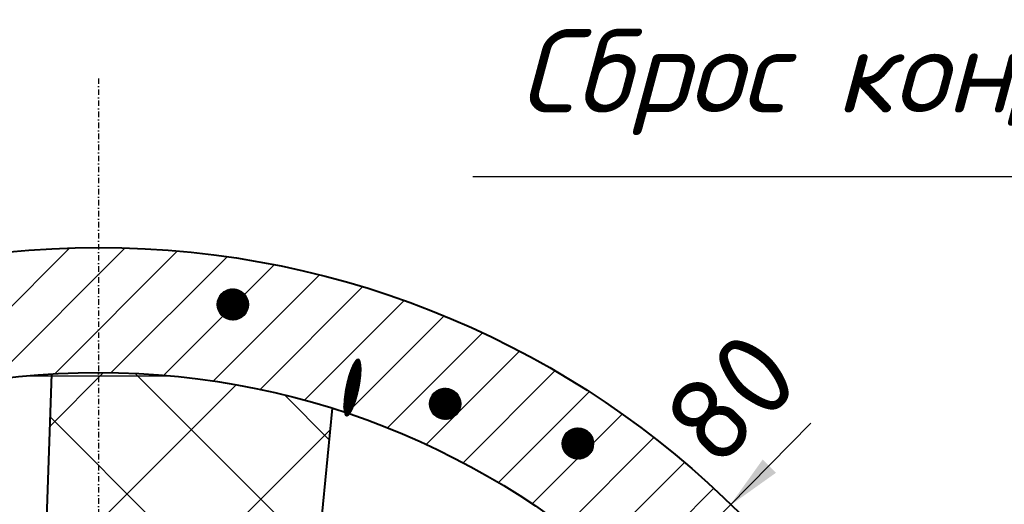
# Model space of a CAD drawing. Header units: millimetres. Extents: x -3143211 to -2549809, y 1060331 to 1341741.
# Tile 40 of 131: x -3029645 to -3025110, y 1089654 to 1091887. Entities that reach past the tile are written whole.
import ezdxf

# ---------------------------------------------------------------- set-up
doc = ezdxf.new("R2010")
doc.units = ezdxf.units.MM
doc.linetypes.add('DASHDOTX2', pattern=[50.8, 25.4, -12.7, 0, -12.7])
for name, color, linetype in [('8', 2, 'Continuous'), ('ABR', 3, 'Continuous'), ('PUMP', 1, 'Continuous'), ('REFERENCE', 1, 'Continuous'), ('TEXT-RUSS', 5, 'Continuous')]:
    doc.layers.add(name, color=color, linetype=linetype)
doc.styles.add('ROMANS', font='romant.shx', dxfattribs={"width": 0.8})
doc.styles.get("Standard").update_dxf_attribs({"font": 'isocpeui.ttf'})

msp = doc.modelspace()

# ---------------------------------------------------------------- linework, layer by layer
at = {"color": 188}
for p, q in [((-3030076.24765, 1090173.00318), (-3029413.72018, 1090835.53065)), ((-3029765.6678, 1090229.02459), (-3029158.92996, 1090835.76243)), ((-3029484.19503, 1090255.93892), (-3028918.44365, 1090821.6903)), ((-3029224.45207, 1090261.12344), (-3028690.20458, 1090795.37093)), ((-3028981.99181, 1090249.02526), (-3028472.70024, 1090758.31682)), ((-3028753.89163, 1090222.567), (-3028264.78369, 1090711.67494)), ((-3028735.43796, 1090575.57274), (-3028663.65503, 1090647.35566)), ((-3028735.40177, 1090573.06334), (-3028661.14563, 1090647.31948)), ((-3028735.38315, 1090578.17313), (-3028666.25543, 1090647.30086)), ((-3028735.28342, 1090570.63611), (-3028658.71841, 1090647.20112)), ((-3028735.22642, 1090580.87545), (-3028668.95775, 1090647.14412)), ((-3028735.09011, 1090568.28383), (-3028656.36613, 1090647.00782)), ((-3028734.95392, 1090583.69354), (-3028671.77583, 1090646.87162)), ((-3028734.82788, 1090566.00048), (-3028654.08277, 1090646.74559)), ((-3028734.54772, 1090586.64532), (-3028674.72762, 1090646.46542)), ((-3028734.50178, 1090563.781), (-3028651.8633, 1090646.41948)), ((-3028734.11609, 1090561.6211), (-3028649.70339, 1090646.0338)), ((-3028733.98384, 1090589.75478), (-3028677.83708, 1090645.90154)), ((-3028733.67452, 1090559.51708), (-3028647.59938, 1090645.59223)), ((-3028733.22894, 1090593.05526), (-3028681.13756, 1090645.14665)), ((-3028733.18024, 1090557.46578), (-3028645.54808, 1090645.09795)), ((-3028732.63601, 1090555.46442), (-3028643.54672, 1090644.55372)), ((-3028732.23422, 1090596.59557), (-3028684.67787, 1090644.15192)), ((-3028732.04425, 1090553.5106), (-3028641.5929, 1090643.96196)), ((-3028731.40708, 1090551.60219), (-3028639.68449, 1090643.32478)), ((-3028730.92282, 1090600.45255), (-3028688.53485, 1090642.84053)), ((-3028730.72636, 1090549.73733), (-3028637.81963, 1090642.64406)), ((-3028730.00373, 1090547.91437), (-3028635.99667, 1090641.92143)), ((-3028729.24065, 1090546.13187), (-3028634.21416, 1090641.15835)), ((-3028729.16006, 1090604.7609), (-3028692.8432, 1090641.07776)), ((-3028728.43841, 1090544.38852), (-3028632.47082, 1090640.35611)), ((-3028727.59815, 1090542.68319), (-3028630.76549, 1090639.51586)), ((-3028726.72089, 1090541.01487), (-3028629.09717, 1090638.63859)), ((-3028726.66303, 1090609.80351), (-3028697.88581, 1090638.58073)), ((-3028725.80751, 1090539.38267), (-3028627.46496, 1090637.72521)), ((-3028724.8588, 1090537.78579), (-3028625.86809, 1090636.77651)), ((-3028723.87546, 1090536.22355), (-3028624.30585, 1090635.79316)), ((-3028722.85808, 1090534.69534), (-3028622.77764, 1090634.77578)), ((-3028722.55252, 1090616.45961), (-3028704.5419, 1090634.47022)), ((-3028721.80718, 1090533.20066), (-3028621.28295, 1090633.72489)), ((-3028720.72321, 1090531.73905), (-3028619.82134, 1090632.64091)), ((-3028719.60653, 1090530.31014), (-3028618.39244, 1090631.52423)), ((-3028718.45745, 1090528.91364), (-3028616.99594, 1090630.37515)), ((-3028717.2762, 1090527.5493), (-3028615.6316, 1090629.1939)), ((-3028716.06296, 1090526.21696), (-3028614.29926, 1090627.98066)), ((-3028714.81783, 1090524.9165), (-3028612.9988, 1090626.73554)), ((-3028713.54088, 1090523.64787), (-3028611.73016, 1090625.45859)), ((-3028712.23209, 1090522.41107), (-3028610.49337, 1090624.1498)), ((-3028710.8914, 1090521.20618), (-3028609.28848, 1090622.8091)), ((-3028709.51868, 1090520.03332), (-3028608.11562, 1090621.43638)), ((-3028708.11373, 1090518.89268), (-3028606.97498, 1090620.03143)), ((-3028706.6763, 1090517.78452), (-3028605.86682, 1090618.59401)), ((-3028705.20609, 1090516.70916), (-3028604.79145, 1090617.12379)), ((-3028703.70268, 1090515.66698), (-3028603.74927, 1090615.62039)), ((-3028702.16563, 1090514.65844), (-3028602.74074, 1090614.08334)), ((-3028700.5944, 1090513.68409), (-3028601.76639, 1090612.5121)), ((-3028538.11455, 1090183.78563), (-3028065.56469, 1090656.3355)), ((-3028698.98836, 1090512.74455), (-3028600.82685, 1090610.90606)), ((-3028697.34679, 1090511.84053), (-3028599.92283, 1090609.26449)), ((-3028695.66889, 1090510.97285), (-3028599.05515, 1090607.58659)), ((-3028693.95372, 1090510.14243), (-3028598.22473, 1090605.87143)), ((-3028692.20025, 1090509.35031), (-3028597.43261, 1090604.11796)), ((-3028690.4073, 1090508.59768), (-3028596.67998, 1090602.32501)), ((-3028688.57354, 1090507.88586), (-3028595.96815, 1090600.49125)), ((-3028686.69747, 1090507.21635), (-3028595.29865, 1090598.61517)), ((-3028684.77737, 1090506.59086), (-3028594.67315, 1090596.69508)), ((-3028682.81134, 1090506.01131), (-3028594.0936, 1090594.72904)), ((-3028680.79717, 1090505.47989), (-3028593.56219, 1090592.71487)), ((-3028678.73237, 1090504.99911), (-3028593.0814, 1090590.65007)), ((-3028676.61407, 1090504.57182), (-3028592.65412, 1090588.53178)), ((-3028674.43897, 1090504.20134), (-3028592.28363, 1090586.35668)), ((-3028672.20324, 1090503.89148), (-3028591.97378, 1090584.12094)), ((-3028669.90239, 1090503.64675), (-3028591.72904, 1090581.8201)), ((-3028667.53114, 1090503.47241), (-3028591.55471, 1090579.44885)), ((-3028665.08319, 1090503.37478), (-3028591.45708, 1090577.00089)), ((-3028662.55093, 1090503.36146), (-3028591.44375, 1090574.46863)), ((-3028659.92505, 1090503.44176), (-3028591.52405, 1090571.84275)), ((-3028657.19394, 1090503.62728), (-3028591.70957, 1090569.11164)), ((-3028654.34284, 1090503.93279), (-3028592.01509, 1090566.26054)), ((-3028333.18032, 1090134.16142), (-3027874.34007, 1090593.00168)), ((-3028651.35245, 1090504.37759), (-3028592.45989, 1090563.27016)), ((-3028648.19676, 1090504.9877), (-3028593.07, 1090560.11447)), ((-3028644.83914, 1090505.79974), (-3028593.88204, 1090556.75684)), ((-3028641.22506, 1090506.86823), (-3028594.95053, 1090553.14277)), ((-3028637.26664, 1090508.28107), (-3028596.36336, 1090549.18435)), ((-3028632.8039, 1090510.19822), (-3028598.28052, 1090544.72161)), ((-3028627.47633, 1090512.98021), (-3028601.06251, 1090539.39404)), ((-3028619.89873, 1090518.01223), (-3028606.09452, 1090531.81644)), ((-3028137.98023, 1090074.80307), (-3027690.54724, 1090522.23606)), ((-3027951.66574, 1090006.55912), (-3027513.73226, 1090444.4926)), ((-3027773.57795, 1089930.08847), (-3027343.52723, 1090360.13919)), ((-3028113.23541, 1090294.82779), (-3028072.97538, 1090277.89548)), ((-3028112.42062, 1090296.43783), (-3028073.00085, 1090279.85891)), ((-3028111.58284, 1090298.0382), (-3028073.03898, 1090281.82766)), ((-3028110.72199, 1090299.62886), (-3028073.09764, 1090283.80505)), ((-3028109.83798, 1090301.20979), (-3028073.18684, 1090285.79528)), ((-3028108.93069, 1090302.78092), (-3028073.30728, 1090287.79865)), ((-3028108, 1090304.34221), (-3028073.45968, 1090289.81546)), ((-3028107.04578, 1090305.89361), (-3028073.64479, 1090291.84603)), ((-3028106.06787, 1090307.43504), (-3028073.86344, 1090293.8907)), ((-3028105.06611, 1090308.96644), (-3028074.11652, 1090295.94986)), ((-3028104.04031, 1090310.48774), (-3028074.40498, 1090298.02389)), ((-3028102.99028, 1090311.99883), (-3028074.72984, 1090300.11323)), ((-3028101.91579, 1090313.49965), (-3028075.0922, 1090302.21835)), ((-3028100.81661, 1090314.99008), (-3028075.49325, 1090304.33974)), ((-3028099.69248, 1090316.47001), (-3028075.93428, 1090306.47794)), ((-3028098.54313, 1090317.93934), (-3028076.41669, 1090308.63354)), ((-3028097.36827, 1090319.39794), (-3028076.94199, 1090310.80719)), ((-3028096.16758, 1090320.84568), (-3028077.51184, 1090312.99956)), ((-3028094.86722, 1090322.2515), (-3028078.12802, 1090315.21143)), ((-3028093.16715, 1090323.48921), (-3028078.79252, 1090317.44362)), ((-3028090.82561, 1090324.45713), (-3028079.75153, 1090319.79967)), ((-3028086.6519, 1090324.6545), (-3028082.52959, 1090322.92076)), ((-3029507.05299, 1090013.05079), (-3029258.59145, 1090261.51233)), ((-3028267.5332, 1089412.33099), (-3029112.79039, 1090257.58818)), ((-3028130.50066, 1090249.36578), (-3028076.57713, 1090226.68696)), ((-3028129.98258, 1090251.10061), (-3028076.33173, 1090228.53647)), ((-3028129.45932, 1090252.83325), (-3028076.09203, 1090230.38837)), ((-3028128.92938, 1090254.56309), (-3028075.85802, 1090232.24267)), ((-3028128.38967, 1090256.28882), (-3028075.62973, 1090234.09937)), ((-3028127.84012, 1090258.01041), (-3028075.40718, 1090235.95849)), ((-3028127.28074, 1090259.72786), (-3028075.19038, 1090237.82002)), ((-3028126.71156, 1090261.4412), (-3028074.97934, 1090239.68398)), ((-3028126.13257, 1090263.15041), (-3028074.77408, 1090241.55037)), ((-3028125.5438, 1090264.8555), (-3028074.57606, 1090243.41981)), ((-3028124.94526, 1090266.55648), (-3028074.38898, 1090245.29384)), ((-3028124.33695, 1090268.25336), (-3028074.21305, 1090247.17256)), ((-3028123.71889, 1090269.94614), (-3028074.04835, 1090249.05601)), ((-3028123.09109, 1090271.63482), (-3028073.89494, 1090250.94421)), ((-3028122.45354, 1090273.3194), (-3028073.7529, 1090252.83718)), ((-3028121.80626, 1090274.99988), (-3028073.62228, 1090254.73496)), ((-3028121.14926, 1090276.67628), (-3028073.50318, 1090256.63759)), ((-3028120.48253, 1090278.34859), (-3028073.39565, 1090258.54508)), ((-3028119.80608, 1090280.01681), (-3028073.29978, 1090260.45747)), ((-3028119.11991, 1090281.68094), (-3028073.21564, 1090262.3748)), ((-3028118.42403, 1090283.34098), (-3028073.14333, 1090264.29711)), ((-3028117.71843, 1090284.99694), (-3028073.08291, 1090266.22441)), ((-3028117.00311, 1090286.64881), (-3028073.03449, 1090268.15676)), ((-3028116.27808, 1090288.2966), (-3028072.99814, 1090270.09419)), ((-3028115.54332, 1090289.94029), (-3028072.97396, 1090272.03674)), ((-3028114.79625, 1090291.57881), (-3028072.96204, 1090273.98444)), ((-3028114.02727, 1090293.20811), (-3028072.96248, 1090275.93734)), ((-3027603.20117, 1089845.90681), (-3027179.63402, 1090269.47396)), ((-3029605.00856, 1090247.11925), (-3028960.04744, 1090247.11925)), ((-3029530.90428, 1089322.19954), (-3028647.89258, 1090205.21123)), ((-3028142.12917, 1090203.48582), (-3028084.9097, 1090179.42081)), ((-3028141.7483, 1090205.27835), (-3028084.52099, 1090181.21004)), ((-3028141.36204, 1090207.06862), (-3028084.13764, 1090183.00154)), ((-3028140.97042, 1090208.85663), (-3028083.75969, 1090184.79529)), ((-3028140.57344, 1090210.64238), (-3028083.38712, 1090186.59132)), ((-3028140.17111, 1090212.42589), (-3028083.01995, 1090188.38961)), ((-3028139.76344, 1090214.20715), (-3028082.6582, 1090190.19018)), ((-3028139.35043, 1090215.98617), (-3028082.30187, 1090191.99304)), ((-3028138.93211, 1090217.76295), (-3028081.95097, 1090193.79817)), ((-3028138.50847, 1090219.53749), (-3028081.60552, 1090195.6056)), ((-3028138.07952, 1090221.3098), (-3028081.26552, 1090197.41532)), ((-3028137.64527, 1090223.07988), (-3028080.93099, 1090199.22734)), ((-3028137.20573, 1090224.84774), (-3028080.60194, 1090201.04167)), ((-3028136.76091, 1090226.61338), (-3028080.27837, 1090202.8583)), ((-3028136.31082, 1090228.37679), (-3028079.96031, 1090204.67725)), ((-3028135.85545, 1090230.13799), (-3028079.64776, 1090206.49851)), ((-3028135.39482, 1090231.89698), (-3028079.34073, 1090208.3221)), ((-3028134.92894, 1090233.65376), (-3028079.03924, 1090210.14802)), ((-3028134.45782, 1090235.40833), (-3028078.7433, 1090211.97627)), ((-3028133.98145, 1090237.1607), (-3028078.45292, 1090213.80686)), ((-3028133.49985, 1090238.91087), (-3028078.16811, 1090215.63979)), ((-3028133.01301, 1090240.65883), (-3028077.8889, 1090217.47508)), ((-3028132.52096, 1090242.40461), (-3028077.61529, 1090219.31272)), ((-3028132.0237, 1090244.14818), (-3028077.34729, 1090221.15272)), ((-3028131.52122, 1090245.88957), (-3028077.08492, 1090222.99509)), ((-3028131.01354, 1090247.62877), (-3028076.8282, 1090224.83984)), ((-3028219.10367, 1089951.26903), (-3028426.06323, 1090158.2286)), ((-3028149.87177, 1090157.92426), (-3028096.34951, 1090135.4142)), ((-3028149.62898, 1090159.77486), (-3028095.82906, 1090137.14803)), ((-3028149.38051, 1090161.62308), (-3028095.3138, 1090138.88404)), ((-3028149.12637, 1090163.46891), (-3028094.80373, 1090140.62224)), ((-3028148.86659, 1090165.31237), (-3028094.29887, 1090142.36262)), ((-3028148.60117, 1090167.15346), (-3028093.79921, 1090144.10519)), ((-3028148.33013, 1090168.99218), (-3028093.30477, 1090145.84996)), ((-3028148.05348, 1090170.82855), (-3028092.81555, 1090147.59692)), ((-3028147.77123, 1090172.66256), (-3028092.33155, 1090149.34608)), ((-3028147.48341, 1090174.49422), (-3028091.85278, 1090151.09744)), ((-3028147.19001, 1090176.32354), (-3028091.37925, 1090152.851)), ((-3028146.89107, 1090178.15053), (-3028090.91096, 1090154.60676)), ((-3028146.58657, 1090179.97518), (-3028090.44793, 1090156.36474)), ((-3028146.27655, 1090181.79751), (-3028089.99015, 1090158.12493)), ((-3028145.96101, 1090183.61752), (-3028089.53764, 1090159.88733)), ((-3028145.63997, 1090185.43521), (-3028089.0904, 1090161.65195)), ((-3028145.31342, 1090187.25059), (-3028088.64844, 1090163.41879)), ((-3028144.9814, 1090189.06367), (-3028088.21177, 1090165.18785)), ((-3028144.64391, 1090190.87444), (-3028087.78039, 1090166.95914)), ((-3028144.30095, 1090192.68292), (-3028087.35432, 1090168.73266)), ((-3028143.95255, 1090194.48911), (-3028086.93355, 1090170.50841)), ((-3028143.59871, 1090196.29301), (-3028086.51811, 1090172.2864)), ((-3028143.23944, 1090198.09462), (-3028086.10799, 1090174.06664)), ((-3028142.87475, 1090199.89396), (-3028085.70321, 1090175.84911)), ((-3028142.50466, 1090201.69103), (-3028085.30378, 1090177.63384)), ((-3027757.17059, 1090117.56627), (-3027685.38766, 1090189.34919)), ((-3027757.1344, 1090115.05687), (-3027682.87826, 1090189.31301)), ((-3027757.11578, 1090120.16666), (-3027687.98805, 1090189.29439)), ((-3027757.01604, 1090112.62964), (-3027680.45104, 1090189.19465)), ((-3027756.95904, 1090122.86898), (-3027690.69038, 1090189.13765)), ((-3027756.82274, 1090110.27736), (-3027678.09875, 1090189.00135)), ((-3027756.68654, 1090125.68706), (-3027693.50846, 1090188.86515)), ((-3027756.56051, 1090107.99401), (-3027675.8154, 1090188.73912)), ((-3027756.28034, 1090128.63885), (-3027696.46024, 1090188.45895)), ((-3027756.2344, 1090105.77453), (-3027673.59592, 1090188.41301)), ((-3027755.84872, 1090103.61463), (-3027671.43602, 1090188.02733)), ((-3027755.71646, 1090131.74831), (-3027699.56971, 1090187.89507)), ((-3027755.40715, 1090101.51061), (-3027669.33201, 1090187.58576)), ((-3027754.96157, 1090135.04879), (-3027702.87019, 1090187.14018)), ((-3027754.91287, 1090099.45931), (-3027667.2807, 1090187.09148)), ((-3027754.36864, 1090097.45795), (-3027665.27935, 1090186.54725)), ((-3027753.96685, 1090138.5891), (-3027706.4105, 1090186.14545)), ((-3027753.77688, 1090095.50413), (-3027663.32552, 1090185.95549)), ((-3027753.13971, 1090093.59572), (-3027661.41711, 1090185.31831)), ((-3027752.65545, 1090142.44608), (-3027710.26748, 1090184.83406)), ((-3027752.45898, 1090091.73086), (-3027659.55225, 1090184.63759)), ((-3027751.73635, 1090089.9079), (-3027657.7293, 1090183.91496)), ((-3027750.97328, 1090088.1254), (-3027655.94679, 1090183.15188)), ((-3027750.89269, 1090146.75443), (-3027714.57582, 1090183.07129)), ((-3027750.17104, 1090086.38205), (-3027654.20345, 1090182.34964)), ((-3027749.33078, 1090084.67672), (-3027652.49812, 1090181.50939)), ((-3027748.45352, 1090083.0084), (-3027650.8298, 1090180.63212)), ((-3027748.39566, 1090151.79704), (-3027719.61844, 1090180.57426)), ((-3027747.54014, 1090081.3762), (-3027649.19759, 1090179.71874)), ((-3027746.59143, 1090079.77932), (-3027647.60071, 1090178.77004)), ((-3027745.60809, 1090078.21708), (-3027646.03847, 1090177.78669)), ((-3027744.59071, 1090076.68887), (-3027644.51027, 1090176.76931)), ((-3027744.28515, 1090158.45314), (-3027726.27453, 1090176.46375)), ((-3027743.53981, 1090075.19419), (-3027643.01558, 1090175.71842)), ((-3027742.45584, 1090073.73258), (-3027641.55397, 1090174.63444)), ((-3027741.33916, 1090072.30367), (-3027640.12507, 1090173.51776)), ((-3027740.19008, 1090070.90717), (-3027638.72856, 1090172.36868)), ((-3027739.00883, 1090069.54283), (-3027637.36423, 1090171.18743)), ((-3027737.79558, 1090068.21049), (-3027636.03189, 1090169.97419)), ((-3027736.55046, 1090066.91003), (-3027634.73142, 1090168.72907)), ((-3027735.27351, 1090065.6414), (-3027633.46279, 1090167.45212)), ((-3027733.96472, 1090064.4046), (-3027632.226, 1090166.14333)), ((-3027732.62403, 1090063.19971), (-3027631.0211, 1090164.80263)), ((-3027731.2513, 1090062.02685), (-3027629.84824, 1090163.42991)), ((-3027729.84636, 1090060.88621), (-3027628.70761, 1090162.02496)), ((-3027728.40893, 1090059.77805), (-3027627.59945, 1090160.58754)), ((-3027726.93871, 1090058.70269), (-3027626.52408, 1090159.11732)), ((-3027725.43531, 1090057.66051), (-3027625.4819, 1090157.61392)), ((-3027440.13133, 1089754.41821), (-3027021.81239, 1090172.73715)), ((-3028153.13224, 1090112.43035), (-3028111.64625, 1090094.98243)), ((-3028153.12597, 1090114.38043), (-3028110.88963, 1090096.61694)), ((-3028153.1074, 1090116.32534), (-3028110.15037, 1090098.25874)), ((-3028153.07662, 1090118.26511), (-3028109.42088, 1090099.90465)), ((-3028153.03372, 1090120.19978), (-3028108.70111, 1090101.55465)), ((-3028152.97879, 1090122.12939), (-3028107.99106, 1090103.20873)), ((-3028152.91191, 1090124.05398), (-3028107.29072, 1090104.86691)), ((-3028152.83318, 1090125.97359), (-3028106.6001, 1090106.52917)), ((-3028152.74268, 1090127.88824), (-3028105.9192, 1090108.19551)), ((-3028152.64049, 1090129.79798), (-3028105.24802, 1090109.86594)), ((-3028152.52668, 1090131.70283), (-3028104.58655, 1090111.54047)), ((-3028152.40133, 1090133.60282), (-3028103.93482, 1090113.21908)), ((-3028152.26451, 1090135.498), (-3028103.29281, 1090114.90178)), ((-3028152.1163, 1090137.38838), (-3028102.66054, 1090116.58858)), ((-3028151.95677, 1090139.274), (-3028102.03801, 1090118.27948)), ((-3028151.78598, 1090141.15489), (-3028101.42523, 1090119.97448)), ((-3028151.604, 1090143.03107), (-3028100.82222, 1090121.67358)), ((-3028151.41089, 1090144.90256), (-3028100.22897, 1090123.37679)), ((-3028151.20839, 1090146.77011), (-3028099.6455, 1090125.08411)), ((-3028151, 1090148.63519), (-3028099.07182, 1090126.79556)), ((-3028150.78583, 1090150.49783), (-3028098.50795, 1090128.51112)), ((-3028150.56591, 1090152.35805), (-3028097.95389, 1090130.23082)), ((-3028150.34025, 1090154.21586), (-3028097.40967, 1090131.95465)), ((-3028150.10886, 1090156.07126), (-3028096.8753, 1090133.68262)), ((-3027723.89826, 1090056.65197), (-3027624.47336, 1090156.07687)), ((-3027722.32703, 1090055.67762), (-3027623.49901, 1090154.50563)), ((-3027720.72098, 1090054.73808), (-3027622.55947, 1090152.89959)), ((-3027719.07942, 1090053.83406), (-3027621.65546, 1090151.25802)), ((-3027717.40151, 1090052.96638), (-3027620.78778, 1090149.58012)), ((-3027715.68635, 1090052.13596), (-3027619.95736, 1090147.86495)), ((-3027713.93288, 1090051.34384), (-3027619.16524, 1090146.11149)), ((-3027712.13993, 1090050.59121), (-3027618.4126, 1090144.31854)), ((-3027710.30617, 1090049.87939), (-3027617.70078, 1090142.48478)), ((-3027708.43009, 1090049.20988), (-3027617.03127, 1090140.6087)), ((-3027706.51, 1090048.58439), (-3027616.40578, 1090138.68861)), ((-3027704.54397, 1090048.00484), (-3027615.82623, 1090136.72257)), ((-3027702.5298, 1090047.47342), (-3027615.29482, 1090134.7084)), ((-3027700.465, 1090046.99264), (-3027614.81403, 1090132.6436)), ((-3027698.3467, 1090046.56535), (-3027614.38674, 1090130.52531)), ((-3027696.1716, 1090046.19486), (-3027614.01626, 1090128.35021)), ((-3027693.93587, 1090045.88501), (-3027613.70641, 1090126.11447)), ((-3027691.63502, 1090045.64028), (-3027613.46167, 1090123.81362)), ((-3027689.26377, 1090045.46594), (-3027613.28734, 1090121.44238)), ((-3027686.81582, 1090045.36831), (-3027613.18971, 1090118.99442)), ((-3027684.28356, 1090045.35499), (-3027613.17638, 1090116.46216)), ((-3027681.65767, 1090045.43528), (-3027613.25668, 1090113.83628)), ((-3028153.1261, 1090110.47506), (-3028112.42572, 1090093.35754)), ((-3028153.10746, 1090108.5145), (-3028113.22807, 1090091.74228)), ((-3028153.0762, 1090106.54864), (-3028114.05339, 1090090.13666)), ((-3028153.03082, 1090104.57684), (-3028114.90173, 1090088.54074)), ((-3028152.95826, 1090102.5936), (-3028115.77318, 1090086.95453)), ((-3028152.85483, 1090100.59739), (-3028116.66785, 1090085.37809)), ((-3028152.71984, 1090098.5879), (-3028117.58584, 1090083.81146)), ((-3028152.55255, 1090096.56482), (-3028118.5273, 1090082.2547)), ((-3028152.35217, 1090094.52783), (-3028119.49235, 1090080.70786)), ((-3028152.11785, 1090092.47657), (-3028120.48117, 1090079.17101)), ((-3028151.84868, 1090090.41065), (-3028121.49392, 1090077.64423)), ((-3028151.54368, 1090088.32966), (-3028122.5308, 1090076.1276)), ((-3028151.20177, 1090086.23315), (-3028123.59201, 1090074.6212)), ((-3028150.82184, 1090084.12064), (-3028124.67779, 1090073.12514)), ((-3028150.40263, 1090081.99161), (-3028125.78837, 1090071.6395)), ((-3028149.94282, 1090079.84551), (-3028126.92402, 1090070.16441)), ((-3028149.44095, 1090077.68172), (-3028128.08502, 1090068.69998)), ((-3028148.89545, 1090075.49959), (-3028129.27168, 1090067.24634)), ((-3028148.3046, 1090073.29838), (-3028130.48645, 1090065.80453)), ((-3028147.66653, 1090071.0773), (-3028131.94465, 1090064.46509)), ((-3028146.95833, 1090068.82674), (-3028133.89434, 1090063.33237)), ((-3027678.92657, 1090045.62081), (-3027613.4422, 1090111.10517)), ((-3027676.07547, 1090045.92632), (-3027613.74772, 1090108.25407)), ((-3027673.08508, 1090046.37112), (-3027614.19252, 1090105.26369)), ((-3027669.92939, 1090046.98123), (-3027614.80263, 1090102.108)), ((-3027666.57177, 1090047.79327), (-3027615.61467, 1090098.75037)), ((-3027662.95769, 1090048.86176), (-3027616.68316, 1090095.13629)), ((-3027658.99927, 1090050.2746), (-3027618.09599, 1090091.17788)), ((-3027654.53653, 1090052.19175), (-3027620.01315, 1090086.71514)), ((-3027649.20896, 1090054.97374), (-3027622.79513, 1090081.38757)), ((-3027641.63136, 1090060.00576), (-3027627.82715, 1090073.80996)), ((-3027284.05414, 1089655.93695), (-3026869.87119, 1090070.11991)), ((-3028179.62302, 1088730.8705), (-3029505.54291, 1090056.79039)), ((-3028145.51043, 1090066.26507), (-3028136.73789, 1090062.57557)), ((-3029553.80153, 1088658.98177), (-3028214.55354, 1089998.22976)), ((-3027145.75348, 1089934.36336), (-3027073.97055, 1090006.14628)), ((-3027145.7173, 1089931.85396), (-3027071.46116, 1090006.1101)), ((-3027145.69867, 1089936.96375), (-3027076.57095, 1090006.09148)), ((-3027145.59894, 1089929.42673), (-3027069.03393, 1090005.99174)), ((-3027145.54194, 1089939.66607), (-3027079.27327, 1090005.93474)), ((-3027145.40563, 1089927.07445), (-3027066.68165, 1090005.79844)), ((-3027145.26944, 1089942.48416), (-3027082.09135, 1090005.66224)), ((-3027145.1434, 1089924.7911), (-3027064.39829, 1090005.53621)), ((-3027144.86324, 1089945.43594), (-3027085.04314, 1090005.25604)), ((-3027144.8173, 1089922.57162), (-3027062.17882, 1090005.2101)), ((-3027144.43162, 1089920.41172), (-3027060.01891, 1090004.82442)), ((-3027144.29936, 1089948.5454), (-3027088.1526, 1090004.69216)), ((-3027143.99004, 1089918.3077), (-3027057.9149, 1090004.38285)), ((-3027143.54446, 1089951.84588), (-3027091.45308, 1090003.93727)), ((-3027143.49576, 1089916.2564), (-3027055.8636, 1090003.88857)), ((-3027142.95153, 1089914.25504), (-3027053.86224, 1090003.34434)), ((-3027142.54974, 1089955.38619), (-3027094.99339, 1090002.94254)), ((-3027142.35977, 1089912.30122), (-3027051.90842, 1090002.75258)), ((-3027141.7226, 1089910.39281), (-3027050.00001, 1090002.1154)), ((-3027141.23834, 1089959.24317), (-3027098.85037, 1090001.63115)), ((-3027141.04188, 1089908.52795), (-3027048.13515, 1090001.43468)), ((-3027140.31925, 1089906.705), (-3027046.31219, 1090000.71205)), ((-3027139.55617, 1089904.92249), (-3027044.52969, 1089999.94897)), ((-3027139.47558, 1089963.55152), (-3027103.15872, 1089999.86838)), ((-3027138.75393, 1089903.17914), (-3027042.78634, 1089999.14673)), ((-3027137.91367, 1089901.47382), (-3027041.08101, 1089998.30648)), ((-3027137.03641, 1089899.80549), (-3027039.41269, 1089997.42921)), ((-3027136.97855, 1089968.59413), (-3027108.20133, 1089997.37135)), ((-3027136.12303, 1089898.17329), (-3027037.78048, 1089996.51583)), ((-3027135.17432, 1089896.57641), (-3027036.18361, 1089995.56713)), ((-3027134.19098, 1089895.01417), (-3027034.62137, 1089994.58378)), ((-3027133.1736, 1089893.48597), (-3027033.09316, 1089993.5664)), ((-3027132.86804, 1089975.25023), (-3027114.85742, 1089993.26084)), ((-3027132.1227, 1089891.99128), (-3027031.59848, 1089992.51551)), ((-3027131.03873, 1089890.52967), (-3027030.13686, 1089991.43153)), ((-3027129.92205, 1089889.10076), (-3027028.70796, 1089990.31485)), ((-3027128.77297, 1089887.70426), (-3027027.31146, 1089989.16577)), ((-3027127.59172, 1089886.33992), (-3027025.94712, 1089987.98452)), ((-3027126.37848, 1089885.00758), (-3027024.61478, 1089986.77128)), ((-3027125.13335, 1089883.70712), (-3027023.31432, 1089985.52616)), ((-3027123.8564, 1089882.43849), (-3027022.04568, 1089984.24921)), ((-3027122.54761, 1089881.20169), (-3027020.80889, 1089982.94042)), ((-3027121.20692, 1089879.9968), (-3027019.604, 1089981.59973)), ((-3027119.8342, 1089878.82394), (-3027018.43114, 1089980.227)), ((-3027118.42925, 1089877.6833), (-3027017.2905, 1089978.82205)), ((-3027116.99182, 1089876.57514), (-3027016.18234, 1089977.38463)), ((-3027134.72972, 1089550.70294), (-3026723.66191, 1089961.77074)), ((-3027115.52161, 1089875.49978), (-3027015.10697, 1089975.91441)), ((-3027114.0182, 1089874.4576), (-3027014.06479, 1089974.41101)), ((-3027112.48115, 1089873.44906), (-3027013.05626, 1089972.87396)), ((-3027110.90992, 1089872.47471), (-3027012.08191, 1089971.30272)), ((-3027109.30388, 1089871.53517), (-3027011.14237, 1089969.69668)), ((-3027107.66231, 1089870.63115), (-3027010.23835, 1089968.05511)), ((-3027105.98441, 1089869.76347), (-3027009.37067, 1089966.37721)), ((-3027104.26924, 1089868.93305), (-3027008.54025, 1089964.66205)), ((-3027102.51577, 1089868.14093), (-3027007.74813, 1089962.90858)), ((-3027100.72282, 1089867.3883), (-3027006.9955, 1089961.11563)), ((-3027098.88906, 1089866.67648), (-3027006.28367, 1089959.28187)), ((-3027097.01299, 1089866.00697), (-3027005.61417, 1089957.40579)), ((-3027095.09289, 1089865.38148), (-3027004.98867, 1089955.4857)), ((-3027093.12686, 1089864.80193), (-3027004.40912, 1089953.51966)), ((-3027091.11269, 1089864.27051), (-3027003.87771, 1089951.50549)), ((-3027089.04789, 1089863.78973), (-3027003.39692, 1089949.44069)), ((-3027086.92959, 1089863.36244), (-3027002.96964, 1089947.3224)), ((-3027084.75449, 1089862.99196), (-3027002.59915, 1089945.1473)), ((-3027082.51876, 1089862.6821), (-3027002.2893, 1089942.91156)), ((-3027080.21791, 1089862.43737), (-3027002.04456, 1089940.61072)), ((-3027077.84666, 1089862.26303), (-3027001.87023, 1089938.23947)), ((-3027075.39871, 1089862.1654), (-3027001.7726, 1089935.79151)), ((-3027072.86645, 1089862.15208), (-3027001.75927, 1089933.25925)), ((-3027070.24057, 1089862.23238), (-3027001.83957, 1089930.63337)), ((-3027067.50946, 1089862.4179), (-3027002.02509, 1089927.90226)), ((-3027064.65836, 1089862.72341), (-3027002.33061, 1089925.05116)), ((-3027061.66798, 1089863.16821), (-3027002.77541, 1089922.06078)), ((-3027058.51228, 1089863.77832), (-3027003.38552, 1089918.90509)), ((-3027055.15466, 1089864.59036), (-3027004.19756, 1089915.54746)), ((-3027051.54058, 1089865.65885), (-3027005.26605, 1089911.93339)), ((-3027047.58216, 1089867.07169), (-3027006.67888, 1089907.97497)), ((-3027043.11942, 1089868.98884), (-3027008.59604, 1089903.51223)), ((-3027037.79185, 1089871.77083), (-3027011.37803, 1089898.18466)), ((-3027030.21425, 1089876.80285), (-3027016.41004, 1089890.60706)), ((-3026991.9818, 1089438.89242), (-3026583.07394, 1089847.80028)), ((-3026855.69037, 1089320.6254), (-3026448.0312, 1089728.28457))]:
    msp.add_line(p, q, dxfattribs=at)
at = {"lineweight": 40}
for p, q in [((-3029498.69651, 1090255.09594), (-3029570.56619, 1088173.39413)), ((-3028284.29461, 1089278.44975), (-3028204.95096, 1090097.33557))]:
    msp.add_line(p, q, dxfattribs=at)
for radius in [4176, 3600]:
    msp.add_circle((-3029282.528, 1086661.59191), radius, dxfattribs=at)
at = {"color": 188, "linetype": 'ByBlock'}
msp.add_solid([(-3026161.4519, 1089799.72179), (-3026222.5089, 1089860.85282), (-3026375.37349, 1089647.1163)], dxfattribs=at)
at = {"layer": '8', "color": 188}
for centre in [(-3028663.43829, 1090575.35599), (-3027685.17091, 1090117.34952), (-3027073.75381, 1089934.14661)]:
    msp.add_circle(centre, 72, dxfattribs=at)
for centre, radius, start, end in [((-3028022.01175, 1090108.37772), 131.0742, 181.31304712, 197.30093885), ((-3028137.80609, 1090072.30972), 9.79258, 197.30093885, 258.46747975), ((-3028230.21334, 1090150.85989), 131.0742, 319.63402066, 335.62191237), ((-3028137.80609, 1090072.30972), 9.79258, 258.46747975, 319.63402066)]:
    msp.add_arc(centre, radius, start, end, dxfattribs=at)
at = {"layer": 'ABR', "color": 188, "linetype": 'DASHDOTX2'}
msp.add_line((-3029282.528, 1091616.91672), (-3029282.528, 1080707.49374), dxfattribs=at)
at = {"layer": 'PUMP', "color": 188}
msp.add_line((-3027558.1145, 1091164.41766), (-3021061.80125, 1091164.41766), dxfattribs=at)
at = {"layer": 'REFERENCE', "color": 188}
msp.add_line((-3026774.28663, 1089243.97941), (-3026001.57662, 1090027.58071), dxfattribs=at)

# ---------------------------------------------------------------- texts
at = {"layer": 'TEXT-RUSS', "color": 188}
msp.add_text('Сброс конденсата', height=384, dxfattribs=at).set_placement((-3027345.52983, 1091459.79296))
at = {"layer": 'TEXT-RUSS', "color": 188, "style": 'ROMANS'}
msp.add_text('80', height=384, rotation=45, dxfattribs=at).set_placement((-3026437.63072, 1089803.54727))

doc.saveas('drawing.dxf')
